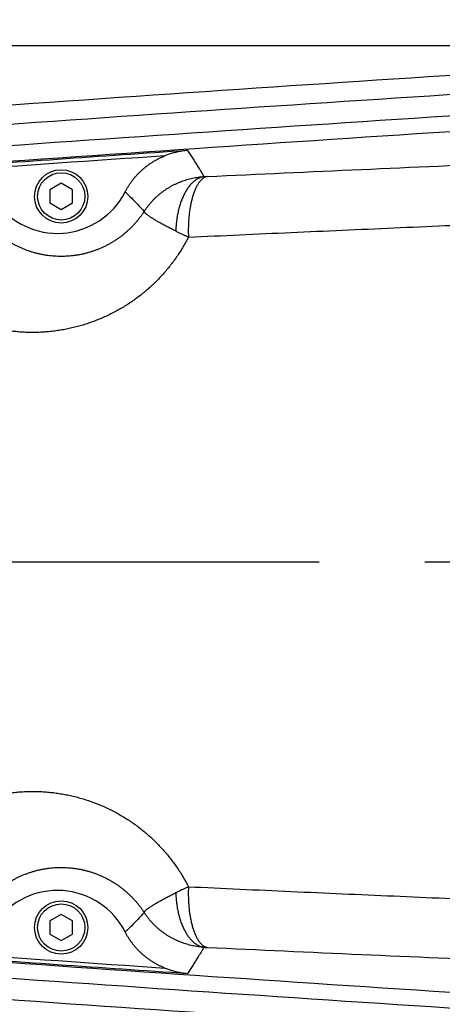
# Model space of a CAD drawing. Extents: x 0 to 3364, y 0 to 2376.
# Tile 63 of 83: x 992 to 1047, y 1734 to 1864. Entities that reach past the tile are written whole.
import ezdxf

# ---------------------------------------------------------------- set-up
doc = ezdxf.new("R2010")
doc.units = 0
doc.header["$LTSCALE"] = 185.02
doc.linetypes.add('CENTER', pattern=[0.6, 0.375, -0.075, 0.075, -0.075])
doc.layers.get('0').update_dxf_attribs({"linetype": 'CONTINUOUS'})
doc.layers.add('95_ALL_DIM', color=7, linetype='CONTINUOUS')
doc.layers.add('DEFAULT_1', color=7, linetype='CENTER')
doc.styles.get("Standard").update_dxf_attribs({"font": 'txt', "width": 0.8})
doc.dimstyles.new('DIMSTYLE_1', dxfattribs={"dimtxt": 12, "dimasz": 6, "dimexe": 0.18, "dimexo": 0.0625, "dimgap": 0.09, "dimtad": 1, "dimdec": 3, "dimtxsty": 'STANDARD', "dimblk": 'OPEN', "dimblk1": 'OPEN', "dimblk2": 'OPEN', "dimcen": 0.09, "dimazin": 3, "dimtp": 0.5, "dimtm": 0.5, "dimtfac": 1, "dimtdec": 3, "dimtofl": 0, "dimtmove": 0, "dimatfit": 3, "dimtolj": 1})
doc.dimstyles.new('DIMSTYLE_16', dxfattribs={"dimtxt": 12, "dimasz": 6, "dimexe": 0.18, "dimexo": 0.0625, "dimgap": 0.09, "dimtad": 1, "dimtih": 1, "dimtoh": 1, "dimdec": 3, "dimtxsty": 'STANDARD', "dimblk": 'OPEN', "dimblk1": 'OPEN', "dimblk2": 'OPEN', "dimcen": 0.09, "dimazin": 3, "dimtp": 0.1, "dimtm": 0.1, "dimtfac": 1, "dimtdec": 3, "dimtofl": 0, "dimtmove": 0, "dimatfit": 3, "dimtolj": 1})
doc.dimstyles.new('DIMSTYLE_8', dxfattribs={"dimtxt": 12, "dimasz": 6, "dimexe": 0.18, "dimexo": 0.0625, "dimgap": 0.09, "dimtad": 1, "dimdec": 1, "dimtxsty": 'STANDARD', "dimblk": 'OPEN', "dimblk1": 'OPEN', "dimblk2": 'OPEN', "dimcen": 0.09, "dimazin": 3, "dimtp": 0.5, "dimtm": 0.5, "dimtfac": 1, "dimtdec": 1, "dimtofl": 0, "dimtmove": 0, "dimatfit": 3, "dimtolj": 1})

# ---------------------------------------------------------------- blocks, each defined once
blk = doc.blocks.new('_OPEN')
at = {"color": 0, "linetype": 'BYBLOCK'}
for p, q in [((0, 0), (-1, 0.233)), ((-1, -0.233), (0, 0)), ((-1, 0), (0, 0))]:
    blk.add_line(p, q, dxfattribs=at)
blk = doc.blocks.new('*D0')
at = {"layer": '95_ALL_DIM', "color": 2, "linetype": 'CONTINUOUS'}
for p, q in [((961.68, 1832.34), (961.68, 2000.84)), ((1236.68, 1849.34), (1236.68, 2000.84)), ((961.68, 1996.84), (1099.18, 1996.84)), ((1236.68, 1996.84), (1099.18, 1996.84))]:
    blk.add_line(p, q, dxfattribs=at)
at = {"layer": '95_ALL_DIM', "color": 2, "linetype": 'CONTINUOUS', "xscale": 6, "yscale": 6, "zscale": 6, "rotation": 180}
blk.add_blockref('_OPEN', (961.68, 1996.84), dxfattribs=at)
at = {"layer": '95_ALL_DIM', "color": 2, "linetype": 'CONTINUOUS', "xscale": 6, "yscale": 6, "zscale": 6}
blk.add_blockref('_OPEN', (1236.68, 1996.84), dxfattribs=at)
at = {"layer": '95_ALL_DIM', "color": 2, "linetype": 'CONTINUOUS', "width": 0.8}
blk.add_text('275', height=12, dxfattribs=at).set_placement((1080.68, 1999.84))
blk = doc.blocks.new('*D44')
at = {"layer": '95_ALL_DIM', "color": 2, "linetype": 'CONTINUOUS'}
for p, q in [((1110.38, 1860.09), (819.93, 1860.09)), ((823.93, 1860.09), (823.93, 1792.34)), ((823.93, 1724.59), (823.93, 1792.34)), ((1110.38, 1724.59), (819.93, 1724.59))]:
    blk.add_line(p, q, dxfattribs=at)
at = {"layer": '95_ALL_DIM', "color": 2, "linetype": 'CONTINUOUS', "xscale": 6, "yscale": 6, "zscale": 6}
for p, rotation in [((823.93, 1860.09), 90), ((823.93, 1724.59), 270)]:
    blk.add_blockref('_OPEN', p, dxfattribs=dict(at, rotation=rotation))
at = {"layer": '95_ALL_DIM', "color": 2, "linetype": 'CONTINUOUS', "width": 0.8}
blk.add_text('135.5', height=12, rotation=90, dxfattribs=at).set_placement((820.93, 1770.59))
blk = doc.blocks.new('*D45')
at = {"layer": '95_ALL_DIM', "color": 2, "linetype": 'CONTINUOUS'}
for p, q in [((962.76, 1775.65), (1031.46, 1667.84)), ((1031.46, 1667.84), (1039.46, 1667.84)), ((1039.46, 1667.84), (1226.66, 1667.84))]:
    blk.add_line(p, q, dxfattribs=at)
at = {"layer": '95_ALL_DIM', "color": 2, "linetype": 'CONTINUOUS', "xscale": 6, "yscale": 6, "zscale": 6, "rotation": 122.506406}
blk.add_blockref('_OPEN', (962.76, 1775.65), dxfattribs=at)
at = {"layer": '95_ALL_DIM', "color": 2, "linetype": 'CONTINUOUS', "width": 0.8}
for s, p in [(' through hole', (1089.86, 1670.84)), ('2-M', (1051.46, 1670.84)), ('4', (1080.26, 1670.84))]:
    blk.add_text(s, height=12, dxfattribs=at).set_placement(p)

msp = doc.modelspace()

# ---------------------------------------------------------------- linework, layer by layer
at = {"color": 7, "linetype": 'CONTINUOUS'}
for p, q in [((997.1839, 1842.0602), (995.6943, 1841.2002)), ((995.6943, 1841.2002), (995.6943, 1839.4802)), ((998.6735, 1841.2002), (997.1839, 1842.0602)), ((998.6735, 1839.4802), (998.6735, 1841.2002)), ((995.6943, 1839.4802), (997.1839, 1838.6202)), ((997.1839, 1838.6202), (998.6735, 1839.4802)), ((997.1839, 1746.0602), (995.6943, 1745.2002)), ((998.6735, 1745.2002), (997.1839, 1746.0602)), ((995.6943, 1745.2002), (995.6943, 1743.4802)), ((998.6735, 1743.4802), (998.6735, 1745.2002)), ((995.6943, 1743.4802), (997.1839, 1742.6202)), ((997.1839, 1742.6202), (998.6735, 1743.4802))]:
    msp.add_line(p, q, dxfattribs=at)
for centre, radius in [((997.1839, 1840.3402), 3.5), ((997.1839, 1840.3402), 3.1), ((997.1839, 1744.3402), 3.5), ((997.1839, 1744.3402), 3.1)]:
    msp.add_circle(centre, radius, dxfattribs=at)
for centre, radius, start, end in [((1692.6829, -8127.9636), 10004.9494, 93.34706644, 94.17571203), ((1692.6829, -8127.9636), 10002.4347, 93.34749153, 94.17408773), ((1692.6829, -8127.9636), 9999.6383, 93.34749152, 94.17408775), ((1692.8338, -8130.2587), 9999.8795, 93.34840693, 94.17073852), ((1692.8338, -8130.2587), 9999.7104, 93.89377137, 94.08997642), ((1692.8338, -8130.2587), 9999.2111, 93.91113167, 94.07261612), ((996.6839, 1845.4806), 10, 215.064469, 332.919278), ((996.6839, 1739.1999), 10, 27.080722, 144.935531), ((1692.8338, 11714.9392), 9999.8795, 265.82926148, 266.65159307), ((1692.8338, 11714.9392), 9999.7104, 265.91002358, 266.10622863), ((1692.8338, 11714.9392), 9999.2111, 265.92738388, 266.08886833), ((1692.6829, 11712.6441), 9999.6383, 265.82591225, 266.65250848), ((1692.6829, 11712.6441), 10002.4347, 265.82591227, 266.65250847)]:
    msp.add_arc(centre, radius, start, end, dxfattribs=at)
for points, knots in [([(1013.7851, 1846.369), (1013.6634, 1846.3593), (1013.4216, 1846.3354), (1013.0642, 1846.287), (1012.7172, 1846.2273), (1012.3843, 1846.1582), (1012.0681, 1846.0818), (1011.7708, 1846.0002), (1011.4945, 1845.9158), (1011.241, 1845.8311), (1011.0106, 1845.748), (1010.8654, 1845.692), (1010.7964, 1845.6646)], [0, 0, 0, 0, 0.11888007, 0.23641543, 0.35102765, 0.46158887, 0.56729688, 0.6675622, 0.76165369, 0.84852577, 0.92772409, 1, 1, 1, 1]), ([(1013.7851, 1846.369), (1014.0143, 1846.0221), (1014.4854, 1845.2969), (1015.2041, 1844.1541), (1015.6895, 1843.3559), (1015.9388, 1842.9396)], [0, 0, 0, 0, 0.30797535, 0.64058023, 1, 1, 1, 1]), ([(1005.5875, 1840.9282), (1005.645, 1841.0406), (1005.7643, 1841.2634), (1005.9557, 1841.5904), (1006.1594, 1841.9099), (1006.375, 1842.2215), (1006.6022, 1842.5246), (1006.8407, 1842.8189), (1007.0903, 1843.1038), (1007.3504, 1843.3791), (1007.6207, 1843.6443), (1007.9009, 1843.8991), (1008.1905, 1844.143), (1008.4892, 1844.3758), (1008.7965, 1844.5971), (1009.1119, 1844.8066), (1009.4351, 1845.0039), (1009.7655, 1845.1889), (1010.1027, 1845.3612), (1010.4462, 1845.5206), (1010.6791, 1845.6181), (1010.7964, 1845.6646)], [0, 0, 0, 0, 0.05266346, 0.10532687, 0.15797654, 0.21062932, 0.26326664, 0.31590927, 0.36853801, 0.42117056, 0.47379416, 0.52641822, 0.57903929, 0.63165772, 0.68427781, 0.7368948, 0.78951394, 0.84213401, 0.89475274, 0.947379, 1, 1, 1, 1]), ([(1016.3607, 1842.9569), (1023.1099, 1843.271), (1036.6089, 1843.8856), (1050.1091, 1844.4727), (1056.8596, 1844.7594)], [0, 0, 0, 0, 0.49999734, 1, 1, 1, 1]), ([(1008.084, 1838.3642), (1008.1513, 1838.4684), (1008.2897, 1838.6745), (1008.509, 1838.9756), (1008.7396, 1839.2686), (1008.9813, 1839.5529), (1009.2337, 1839.8283), (1009.4965, 1840.0943), (1009.7694, 1840.3505), (1010.052, 1840.5966), (1010.344, 1840.8323), (1010.6449, 1841.0572), (1010.9545, 1841.271), (1011.2722, 1841.4733), (1011.5977, 1841.6639), (1011.9305, 1841.8424), (1012.2702, 1842.0086), (1012.6164, 1842.1623), (1012.9685, 1842.3031), (1013.3261, 1842.4308), (1013.6887, 1842.5452), (1014.0557, 1842.6461), (1014.4267, 1842.7333), (1014.801, 1842.8066), (1015.1782, 1842.8659), (1015.5577, 1842.9111), (1015.8117, 1842.9317), (1015.9389, 1842.9396)], [0, 0, 0, 0, 0.03947012, 0.07895472, 0.11848728, 0.1580578, 0.1976601, 0.23730577, 0.27699217, 0.31672895, 0.35650837, 0.39634232, 0.43622361, 0.47616163, 0.5161509, 0.55619714, 0.59629702, 0.63645219, 0.67666117, 0.71692216, 0.75723445, 0.79759388, 0.83799953, 0.87844684, 0.91893278, 0.95945174, 1, 1, 1, 1]), ([(1015.9389, 1842.9396), (1015.8776, 1842.9303), (1015.755, 1842.9065), (1015.5734, 1842.8559), (1015.3934, 1842.7903), (1015.2156, 1842.7099), (1015.0403, 1842.6149), (1014.8677, 1842.5055), (1014.6982, 1842.3818), (1014.5321, 1842.2442), (1014.3698, 1842.0928), (1014.2114, 1841.928), (1014.0574, 1841.7501), (1013.9079, 1841.5594), (1013.7634, 1841.3563), (1013.6239, 1841.1411), (1013.4899, 1840.9143), (1013.3615, 1840.6763), (1013.239, 1840.4276), (1013.1226, 1840.1686), (1013.0126, 1839.8997), (1012.9091, 1839.6216), (1012.8123, 1839.3347), (1012.7225, 1839.0395), (1012.6397, 1838.7367), (1012.5642, 1838.4268), (1012.4961, 1838.1103), (1012.4354, 1837.788), (1012.3825, 1837.4603), (1012.3372, 1837.1279), (1012.2998, 1836.7914), (1012.2702, 1836.4515), (1012.2486, 1836.1088), (1012.2395, 1835.8794), (1012.2363, 1835.7643)], [0, 0, 0, 0, 0.02154031, 0.04332471, 0.06544691, 0.08799395, 0.11104494, 0.13467028, 0.15893116, 0.18387952, 0.20955814, 0.23600099, 0.26323366, 0.29127385, 0.32013195, 0.34981157, 0.38031008, 0.4116191, 0.44372501, 0.47660937, 0.51024934, 0.54461806, 0.57968503, 0.61541639, 0.65177527, 0.68872203, 0.72621459, 0.76420862, 0.80265782, 0.84151412, 0.88072794, 0.92024836, 0.96002336, 1, 1, 1, 1]), ([(1016.3607, 1842.9569), (1016.3179, 1842.9484), (1016.2322, 1842.9263), (1016.1062, 1842.8789), (1015.9818, 1842.8169), (1015.8592, 1842.7406), (1015.7385, 1842.6501), (1015.6201, 1842.5457), (1015.5041, 1842.4274), (1015.3907, 1842.2957), (1015.2801, 1842.1506), (1015.1725, 1841.9924), (1015.0681, 1841.8215), (1014.967, 1841.6381), (1014.8694, 1841.4426), (1014.7756, 1841.2353), (1014.6856, 1841.0167), (1014.5997, 1840.787), (1014.518, 1840.5467), (1014.4406, 1840.2963), (1014.3678, 1840.0361), (1014.2995, 1839.7668), (1014.236, 1839.4887), (1014.1774, 1839.2024), (1014.1237, 1838.9084), (1014.0751, 1838.6073), (1014.0316, 1838.2995), (1013.9934, 1837.9856), (1013.9605, 1837.6663), (1013.933, 1837.3421), (1013.9109, 1837.0136), (1013.8942, 1836.6814), (1013.8831, 1836.3461), (1013.8774, 1836.0082), (1013.8773, 1835.6686), (1013.8827, 1835.3276), (1013.8899, 1835.1001), (1013.8945, 1834.9862)], [0, 0, 0, 0, 0.01489302, 0.0301505, 0.04591137, 0.06229828, 0.07941615, 0.09735207, 0.11617623, 0.13594332, 0.15669418, 0.1784574, 0.20125087, 0.22508311, 0.24995449, 0.27585814, 0.30278091, 0.33070402, 0.3596037, 0.38945173, 0.42021587, 0.45186026, 0.48434578, 0.51763036, 0.55166924, 0.58641522, 0.62181893, 0.657829, 0.6943923, 0.73145412, 0.76895834, 0.80684763, 0.84506363, 0.88354708, 0.92223802, 0.96107596, 1, 1, 1, 1]), ([(1015.9388, 1842.9396), (1015.9658, 1842.9406), (1016.0205, 1842.9425), (1016.1032, 1842.9457), (1016.1877, 1842.9492), (1016.2737, 1842.9529), (1016.3316, 1842.9556), (1016.3607, 1842.9569)], [0, 0, 0, 0, 0.19212074, 0.38833908, 0.58860948, 0.79259713, 1, 1, 1, 1]), ([(1005.5875, 1840.9282), (1005.8617, 1840.6735), (1006.4175, 1840.1385), (1007.2501, 1839.2834), (1007.8035, 1838.6794), (1008.0841, 1838.3643)], [0, 0, 0, 0, 0.31356137, 0.6464094, 1, 1, 1, 1]), ([(1008.0841, 1838.3643), (1008.0083, 1838.2481), (1007.8528, 1838.0178), (1007.6083, 1837.6796), (1007.3524, 1837.3486), (1007.0852, 1837.0251), (1006.8071, 1836.7095), (1006.518, 1836.4022), (1006.2184, 1836.1036), (1005.9083, 1835.8142), (1005.5881, 1835.5342), (1005.2581, 1835.2642), (1004.9185, 1835.0044), (1004.5696, 1834.7553), (1004.2119, 1834.5172), (1003.8456, 1834.2905), (1003.4712, 1834.0756), (1003.089, 1833.8728), (1002.6995, 1833.6824), (1002.3032, 1833.5048), (1001.9004, 1833.3402), (1001.4916, 1833.1889), (1001.0774, 1833.0511), (1000.6584, 1832.9272), (1000.2349, 1832.8172), (999.8075, 1832.7215), (999.3768, 1832.6401), (998.9435, 1832.5732), (998.5079, 1832.5209), (998.0708, 1832.4833), (997.6326, 1832.4605), (997.1941, 1832.4524), (996.7557, 1832.459), (996.318, 1832.4804), (995.8817, 1832.5165), (995.4473, 1832.5671), (995.0154, 1832.6322), (994.5865, 1832.7117), (994.1612, 1832.8052), (993.74, 1832.9127), (993.3235, 1833.034), (992.9121, 1833.1687), (992.5064, 1833.3167), (992.1067, 1833.4776), (991.7137, 1833.6512), (991.3276, 1833.8372), (990.9489, 1834.0351), (990.578, 1834.2447), (990.2153, 1834.4656), (989.8611, 1834.6974), (989.5157, 1834.9399), (989.1794, 1835.1925), (988.8526, 1835.4549), (988.5355, 1835.7268), (988.2283, 1836.0077), (987.9312, 1836.2973), (987.6445, 1836.5951), (987.3683, 1836.9008), (987.1028, 1837.2139), (986.9328, 1837.4278), (986.8496, 1837.5359)], [0, 0, 0, 0, 0.01675023, 0.03354013, 0.05037498, 0.06725557, 0.08418251, 0.10115608, 0.11817633, 0.1352431, 0.15235605, 0.16951464, 0.18671808, 0.20396537, 0.22125529, 0.2385864, 0.25595708, 0.27336548, 0.29080956, 0.30828709, 0.32579563, 0.34333262, 0.36089529, 0.37848074, 0.39608594, 0.4137077, 0.43134278, 0.44898778, 0.46663927, 0.48429374, 0.50194763, 0.51959737, 0.53723938, 0.55487006, 0.57248588, 0.59008333, 0.60765896, 0.62520941, 0.6427314, 0.66022177, 0.6776775, 0.69509567, 0.71247356, 0.72980857, 0.74709832, 0.76434058, 0.78153332, 0.79867474, 0.81576322, 0.83279735, 0.84977597, 0.8666981, 0.88356301, 0.90037019, 0.91711936, 0.93381045, 0.9504436, 0.96701913, 0.98353765, 1, 1, 1, 1]), ([(1012.2363, 1835.7643), (1012.1372, 1835.8146), (1011.9417, 1835.9141), (1011.6526, 1836.0626), (1011.3718, 1836.2084), (1011.0997, 1836.3513), (1010.8369, 1836.4912), (1010.5838, 1836.6278), (1010.341, 1836.7611), (1010.1088, 1836.8909), (1009.8877, 1837.0169), (1009.6781, 1837.139), (1009.4803, 1837.257), (1009.2946, 1837.3707), (1009.1214, 1837.4799), (1008.9609, 1837.5844), (1008.8135, 1837.6839), (1008.6792, 1837.7784), (1008.5582, 1837.8674), (1008.4509, 1837.9509), (1008.3571, 1838.0285), (1008.2771, 1838.1001), (1008.2109, 1838.1654), (1008.1584, 1838.2241), (1008.1197, 1838.2763), (1008.0942, 1838.3217), (1008.0855, 1838.3511), (1008.084, 1838.3642)], [0, 0, 0, 0, 0.0674714, 0.13332097, 0.19743813, 0.25971175, 0.32003781, 0.37831344, 0.43444457, 0.48833636, 0.53990269, 0.5890601, 0.63573008, 0.67984221, 0.72132546, 0.76012323, 0.79617329, 0.82943285, 0.85985134, 0.88740054, 0.91204672, 0.93377897, 0.95259421, 0.96851891, 0.98161147, 0.99200632, 1, 1, 1, 1]), ([(1013.8945, 1834.9862), (1018.3903, 1835.1954), (1027.3823, 1835.6076), (1040.8712, 1836.2077), (1049.8643, 1836.5957), (1054.361, 1836.7866)], [0, 0, 0, 0, 0.3333311, 0.66666426, 1, 1, 1, 1]), ([(1013.8945, 1834.9862), (1013.7868, 1834.7761), (1013.5646, 1834.3587), (1013.2117, 1833.7423), (1012.8389, 1833.1354), (1012.4464, 1832.5387), (1012.0344, 1831.9529), (1011.6031, 1831.3785), (1011.1527, 1830.8162), (1010.6835, 1830.2667), (1010.1958, 1829.7306), (1009.6899, 1829.2085), (1009.1661, 1828.7012), (1008.6249, 1828.2093), (1008.0667, 1827.7334), (1007.4918, 1827.2742), (1006.9009, 1826.8324), (1006.2943, 1826.4086), (1005.6727, 1826.0034), (1005.0366, 1825.6174), (1004.3867, 1825.2513), (1003.7235, 1824.9056), (1003.0479, 1824.5809), (1002.3605, 1824.2776), (1001.6621, 1823.9964), (1000.9535, 1823.7377), (1000.2354, 1823.502), (999.5088, 1823.2896), (998.7745, 1823.101), (998.0333, 1822.9364), (997.2863, 1822.7962), (996.5343, 1822.6807), (995.7783, 1822.59), (995.0193, 1822.5243), (994.2582, 1822.4838), (993.496, 1822.4684), (992.7337, 1822.4784), (991.9723, 1822.5135), (991.2127, 1822.5738), (990.456, 1822.6592), (989.7031, 1822.7694), (988.9549, 1822.9044), (988.2124, 1823.0638), (987.4766, 1823.2473), (986.7482, 1823.4546), (986.0282, 1823.6854), (985.3175, 1823.9392), (984.6168, 1824.2157), (983.927, 1824.5142), (983.2488, 1824.8344), (982.583, 1825.1757), (981.9301, 1825.5375), (981.291, 1825.9193), (980.6663, 1826.3204), (980.0564, 1826.7403), (979.4621, 1827.1784), (978.8837, 1827.6339), (978.3219, 1828.1063), (977.777, 1828.5948), (977.2495, 1829.0989), (976.7397, 1829.6179), (976.2481, 1830.1511), (975.7749, 1830.6978), (975.4715, 1831.0715), (975.323, 1831.2603)], [0, 0, 0, 0, 0.01537738, 0.03079474, 0.04625404, 0.06175662, 0.07730339, 0.09289529, 0.10853328, 0.12421814, 0.13995042, 0.15573042, 0.17155825, 0.18743388, 0.20335709, 0.21932745, 0.23534432, 0.25140689, 0.26751413, 0.28366485, 0.29985763, 0.3160909, 0.33236291, 0.34867171, 0.3650152, 0.38139113, 0.39779708, 0.41423052, 0.43068876, 0.44716902, 0.4636684, 0.48018392, 0.49671251, 0.51325105, 0.52979637, 0.54634526, 0.56289451, 0.57944089, 0.59598119, 0.61251223, 0.62903087, 0.64553404, 0.66201874, 0.67848205, 0.69492116, 0.71133336, 0.72771609, 0.74406689, 0.76038349, 0.77666374, 0.79290568, 0.8091075, 0.82526759, 0.84138451, 0.85745701, 0.87348402, 0.88946469, 0.90539835, 0.92128452, 0.93712295, 0.95291351, 0.9686563, 0.98435162, 1, 1, 1, 1]), ([(1013.8945, 1834.9862), (1013.7783, 1835.0368), (1013.5484, 1835.1385), (1013.2083, 1835.2933), (1012.8762, 1835.4491), (1012.5528, 1835.6056), (1012.3408, 1835.7114), (1012.2363, 1835.7643)], [0, 0, 0, 0, 0.20756609, 0.41165823, 0.6119618, 0.80816941, 1, 1, 1, 1]), ([(975.323, 1753.4202), (975.4715, 1753.609), (975.7749, 1753.9827), (976.2481, 1754.5294), (976.7397, 1755.0626), (977.2495, 1755.5816), (977.777, 1756.0856), (978.3219, 1756.5742), (978.8837, 1757.0466), (979.4621, 1757.5021), (980.0564, 1757.9401), (980.6663, 1758.36), (981.291, 1758.7612), (981.9301, 1759.143), (982.583, 1759.5048), (983.2488, 1759.8461), (983.927, 1760.1662), (984.6168, 1760.4648), (985.3175, 1760.7412), (986.0282, 1760.9951), (986.7482, 1761.2259), (987.4766, 1761.4332), (988.2124, 1761.6167), (988.9549, 1761.7761), (989.7031, 1761.911), (990.456, 1762.0213), (991.2127, 1762.1066), (991.9723, 1762.167), (992.7337, 1762.2021), (993.496, 1762.212), (994.2582, 1762.1967), (995.0193, 1762.1562), (995.7783, 1762.0905), (996.5343, 1761.9998), (997.2863, 1761.8842), (998.0333, 1761.7441), (998.7745, 1761.5795), (999.5088, 1761.3909), (1000.2354, 1761.1785), (1000.9535, 1760.9427), (1001.6621, 1760.684), (1002.3605, 1760.4028), (1003.0479, 1760.0996), (1003.7235, 1759.7749), (1004.3867, 1759.4292), (1005.0366, 1759.063), (1005.6727, 1758.6771), (1006.2943, 1758.2719), (1006.9009, 1757.8481), (1007.4918, 1757.4062), (1008.0667, 1756.9471), (1008.6249, 1756.4712), (1009.1661, 1755.9793), (1009.6899, 1755.472), (1010.1958, 1754.9499), (1010.6835, 1754.4138), (1011.1527, 1753.8643), (1011.6031, 1753.302), (1012.0344, 1752.7276), (1012.4464, 1752.1417), (1012.8389, 1751.5451), (1013.2117, 1750.9382), (1013.5646, 1750.3218), (1013.7868, 1749.9044), (1013.8945, 1749.6943)], [0, 0, 0, 0, 0.01564838, 0.0313437, 0.04708649, 0.06287705, 0.07871548, 0.09460165, 0.11053531, 0.12651598, 0.14254299, 0.15861549, 0.17473241, 0.1908925, 0.20709432, 0.22333626, 0.23961651, 0.25593311, 0.27228391, 0.28866664, 0.30507884, 0.32151795, 0.33798126, 0.35446596, 0.37096913, 0.38748777, 0.40401881, 0.42055911, 0.43710549, 0.45365474, 0.47020363, 0.48674895, 0.50328749, 0.51981608, 0.5363316, 0.55283098, 0.56931124, 0.58576948, 0.60220292, 0.61860887, 0.6349848, 0.65132829, 0.66763709, 0.6839091, 0.70014237, 0.71633515, 0.73248587, 0.74859311, 0.76465568, 0.78067255, 0.79664291, 0.81256612, 0.82844175, 0.84426958, 0.86004958, 0.87578186, 0.89146672, 0.90710471, 0.92269661, 0.93824339, 0.95374596, 0.96920526, 0.98462261, 1, 1, 1, 1]), ([(986.8496, 1747.1446), (986.9328, 1747.2527), (987.1028, 1747.4665), (987.3683, 1747.7797), (987.6445, 1748.0854), (987.9312, 1748.3832), (988.2283, 1748.6728), (988.5355, 1748.9537), (988.8526, 1749.2255), (989.1794, 1749.488), (989.5157, 1749.7406), (989.8611, 1749.983), (990.2153, 1750.2149), (990.578, 1750.4358), (990.9489, 1750.6454), (991.3276, 1750.8433), (991.7137, 1751.0292), (992.1067, 1751.2028), (992.5064, 1751.3638), (992.9121, 1751.5117), (993.3235, 1751.6465), (993.74, 1751.7677), (994.1612, 1751.8753), (994.5865, 1751.9688), (995.0154, 1752.0482), (995.4473, 1752.1133), (995.8817, 1752.164), (996.318, 1752.2), (996.7557, 1752.2214), (997.1941, 1752.2281), (997.6326, 1752.22), (998.0708, 1752.1972), (998.5079, 1752.1596), (998.9435, 1752.1073), (999.3768, 1752.0404), (999.8075, 1751.959), (1000.2349, 1751.8633), (1000.6584, 1751.7533), (1001.0774, 1751.6294), (1001.4916, 1751.4916), (1001.9004, 1751.3403), (1002.3032, 1751.1757), (1002.6995, 1750.998), (1003.089, 1750.8076), (1003.4712, 1750.6048), (1003.8456, 1750.3899), (1004.2119, 1750.1633), (1004.5696, 1749.9252), (1004.9185, 1749.6761), (1005.2581, 1749.4163), (1005.5881, 1749.1463), (1005.9083, 1748.8663), (1006.2184, 1748.5769), (1006.518, 1748.2783), (1006.8071, 1747.971), (1007.0852, 1747.6554), (1007.3524, 1747.3319), (1007.6083, 1747.0009), (1007.8528, 1746.6627), (1008.0083, 1746.4324), (1008.0841, 1746.3162)], [0, 0, 0, 0, 0.01646233, 0.03298084, 0.04955636, 0.0661895, 0.08288058, 0.09962973, 0.1164369, 0.1333018, 0.15022392, 0.16720252, 0.18423664, 0.2013251, 0.21846651, 0.23565924, 0.25290149, 0.27019123, 0.28752623, 0.30490411, 0.32232227, 0.33977798, 0.35726834, 0.37479032, 0.39234075, 0.40991637, 0.4275138, 0.44512961, 0.46276029, 0.48040228, 0.49805201, 0.51570589, 0.53336035, 0.55101182, 0.56865681, 0.58629187, 0.60391363, 0.62151881, 0.63910425, 0.65666691, 0.67420388, 0.69171241, 0.70918993, 0.72663399, 0.74404238, 0.76141305, 0.77874415, 0.79603406, 0.81328133, 0.83048476, 0.84764333, 0.86475627, 0.88182303, 0.89884327, 0.91581683, 0.93274375, 0.94962434, 0.96645917, 0.98324906, 1, 1, 1, 1]), ([(1012.2363, 1748.9161), (1012.3408, 1748.9691), (1012.5528, 1749.0749), (1012.8762, 1749.2314), (1013.2082, 1749.3871), (1013.5484, 1749.542), (1013.7783, 1749.6436), (1013.8945, 1749.6943)], [0, 0, 0, 0, 0.19182559, 0.3880342, 0.58833905, 0.79243257, 1, 1, 1, 1]), ([(1013.8945, 1749.6943), (1013.8899, 1749.5804), (1013.8827, 1749.3528), (1013.8773, 1749.0119), (1013.8774, 1748.6722), (1013.8831, 1748.3344), (1013.8942, 1747.9991), (1013.9109, 1747.6669), (1013.933, 1747.3384), (1013.9605, 1747.0141), (1013.9934, 1746.6948), (1014.0316, 1746.381), (1014.0751, 1746.0732), (1014.1237, 1745.772), (1014.1774, 1745.478), (1014.236, 1745.1917), (1014.2995, 1744.9137), (1014.3678, 1744.6443), (1014.4406, 1744.3842), (1014.518, 1744.1338), (1014.5997, 1743.8935), (1014.6856, 1743.6638), (1014.7756, 1743.4451), (1014.8694, 1743.2379), (1014.967, 1743.0423), (1015.0681, 1742.859), (1015.1725, 1742.6881), (1015.2801, 1742.5299), (1015.3907, 1742.3848), (1015.5041, 1742.253), (1015.6201, 1742.1348), (1015.7385, 1742.0304), (1015.8592, 1741.9399), (1015.9818, 1741.8636), (1016.1062, 1741.8016), (1016.2322, 1741.7541), (1016.3179, 1741.732), (1016.3607, 1741.7235)], [0, 0, 0, 0, 0.03892404, 0.07776198, 0.11645292, 0.15493637, 0.19315237, 0.23104166, 0.26854588, 0.3056077, 0.342171, 0.37818107, 0.41358478, 0.44833076, 0.48236963, 0.51565421, 0.54813973, 0.57978412, 0.61054826, 0.64039629, 0.66929597, 0.69721908, 0.72414185, 0.75004551, 0.77491688, 0.79874913, 0.82154259, 0.84330581, 0.86405667, 0.88382376, 0.90264792, 0.92058384, 0.93770171, 0.95408862, 0.96984948, 0.98510697, 1, 1, 1, 1]), ([(1013.8945, 1749.6943), (1018.3903, 1749.4851), (1027.3824, 1749.0729), (1040.8712, 1748.4727), (1049.8644, 1748.0848), (1054.361, 1747.8939)], [0, 0, 0, 0, 0.33333246, 0.66666574, 1, 1, 1, 1]), ([(1008.084, 1746.3163), (1008.0855, 1746.3294), (1008.0942, 1746.3588), (1008.1197, 1746.4042), (1008.1584, 1746.4563), (1008.2109, 1746.5151), (1008.2771, 1746.5804), (1008.3571, 1746.652), (1008.4509, 1746.7296), (1008.5582, 1746.8131), (1008.6792, 1746.9021), (1008.8135, 1746.9965), (1008.961, 1747.0961), (1009.1214, 1747.2006), (1009.2946, 1747.3098), (1009.4803, 1747.4235), (1009.6781, 1747.5415), (1009.8877, 1747.6636), (1010.1088, 1747.7896), (1010.341, 1747.9193), (1010.5838, 1748.0526), (1010.8369, 1748.1893), (1011.0997, 1748.3292), (1011.3718, 1748.4721), (1011.6526, 1748.6179), (1011.9417, 1748.7663), (1012.1372, 1748.8659), (1012.2363, 1748.9161)], [0, 0, 0, 0, 0.00799414, 0.01838947, 0.03148215, 0.0474068, 0.06622214, 0.0879544, 0.11260058, 0.14014964, 0.17056807, 0.20382747, 0.23987745, 0.27867502, 0.32015819, 0.36427014, 0.41094003, 0.4600973, 0.51166354, 0.56555525, 0.62168632, 0.67996194, 0.74028791, 0.80256155, 0.86667881, 0.93252853, 1, 1, 1, 1]), ([(1012.2363, 1748.9161), (1012.2395, 1748.8011), (1012.2486, 1748.5717), (1012.2702, 1748.229), (1012.2998, 1747.8891), (1012.3372, 1747.5526), (1012.3825, 1747.2202), (1012.4354, 1746.8925), (1012.4961, 1746.5701), (1012.5642, 1746.2537), (1012.6397, 1745.9438), (1012.7225, 1745.641), (1012.8123, 1745.3458), (1012.9091, 1745.0589), (1013.0126, 1744.7808), (1013.1226, 1744.5119), (1013.239, 1744.2529), (1013.3615, 1744.0041), (1013.4899, 1743.7661), (1013.6239, 1743.5393), (1013.7634, 1743.3242), (1013.9079, 1743.1211), (1014.0574, 1742.9304), (1014.2114, 1742.7525), (1014.3698, 1742.5877), (1014.5321, 1742.4363), (1014.6982, 1742.2986), (1014.8677, 1742.175), (1015.0403, 1742.0655), (1015.2156, 1741.9705), (1015.3934, 1741.8902), (1015.5734, 1741.8246), (1015.755, 1741.774), (1015.8776, 1741.7502), (1015.9389, 1741.7409)], [0, 0, 0, 0, 0.03997664, 0.07975164, 0.11927206, 0.15848588, 0.19734219, 0.23579138, 0.27378541, 0.31127797, 0.34822474, 0.38458361, 0.42031497, 0.45538194, 0.48975066, 0.52339063, 0.55627499, 0.5883809, 0.61968992, 0.65018843, 0.67986805, 0.70872616, 0.73676634, 0.76399901, 0.79044186, 0.81612048, 0.84106884, 0.86532973, 0.88895506, 0.91200605, 0.93455309, 0.95667529, 0.97845969, 1, 1, 1, 1]), ([(1008.0841, 1746.3162), (1007.8034, 1746.0009), (1007.25, 1745.397), (1006.4174, 1744.5419), (1005.8617, 1744.007), (1005.5875, 1743.7523)], [0, 0, 0, 0, 0.35373736, 0.6863671, 1, 1, 1, 1]), ([(1015.9389, 1741.7409), (1015.8117, 1741.7488), (1015.5577, 1741.7694), (1015.1782, 1741.8146), (1014.801, 1741.8739), (1014.4267, 1741.9472), (1014.0557, 1742.0344), (1013.6887, 1742.1353), (1013.3261, 1742.2497), (1012.9685, 1742.3774), (1012.6164, 1742.5182), (1012.2702, 1742.6718), (1011.9305, 1742.8381), (1011.5977, 1743.0166), (1011.2722, 1743.2072), (1010.9545, 1743.4095), (1010.6449, 1743.6233), (1010.344, 1743.8482), (1010.052, 1744.0838), (1009.7694, 1744.33), (1009.4966, 1744.5862), (1009.2337, 1744.8522), (1008.9813, 1745.1275), (1008.7396, 1745.4119), (1008.509, 1745.7048), (1008.2898, 1746.006), (1008.1513, 1746.212), (1008.084, 1746.3163)], [0, 0, 0, 0, 0.04054831, 0.08106735, 0.12155336, 0.16200069, 0.20240628, 0.24276571, 0.28307795, 0.32333889, 0.3635478, 0.40370285, 0.44380264, 0.4838487, 0.52383786, 0.56377563, 0.60365678, 0.64349042, 0.68326964, 0.72300606, 0.76269225, 0.80233765, 0.84193982, 0.88150969, 0.92104189, 0.96052751, 1, 1, 1, 1]), ([(1010.7964, 1739.0158), (1010.6791, 1739.0624), (1010.4462, 1739.1599), (1010.1027, 1739.3193), (1009.7655, 1739.4916), (1009.4351, 1739.6765), (1009.1119, 1739.8739), (1008.7965, 1740.0834), (1008.4892, 1740.3047), (1008.1905, 1740.5374), (1007.9009, 1740.7814), (1007.6207, 1741.0361), (1007.3504, 1741.3014), (1007.0903, 1741.5766), (1006.8407, 1741.8616), (1006.6022, 1742.1559), (1006.375, 1742.459), (1006.1594, 1742.7705), (1005.9557, 1743.0901), (1005.7643, 1743.4171), (1005.645, 1743.6399), (1005.5875, 1743.7523)], [0, 0, 0, 0, 0.052621, 0.10524726, 0.15786599, 0.21048606, 0.2631052, 0.31572219, 0.36834228, 0.4209607, 0.47358178, 0.52620584, 0.57882943, 0.63146199, 0.68409073, 0.73673335, 0.78937068, 0.84202346, 0.89467313, 0.94733654, 1, 1, 1, 1]), ([(1015.9388, 1741.7409), (1015.6895, 1741.3246), (1015.2041, 1740.5264), (1014.4854, 1739.3836), (1014.0143, 1738.6584), (1013.7851, 1738.3115)], [0, 0, 0, 0, 0.35941714, 0.69202301, 1, 1, 1, 1]), ([(1015.9388, 1741.7409), (1015.9658, 1741.7399), (1016.0204, 1741.7379), (1016.1032, 1741.7347), (1016.1877, 1741.7313), (1016.2737, 1741.7275), (1016.3315, 1741.7249), (1016.3607, 1741.7235)], [0, 0, 0, 0, 0.19213574, 0.38835789, 0.58863245, 0.79262441, 1, 1, 1, 1]), ([(1016.3607, 1741.7235), (1023.1099, 1741.4094), (1036.6089, 1740.7949), (1050.1092, 1740.2078), (1056.8596, 1739.9211)], [0, 0, 0, 0, 0.49999969, 1, 1, 1, 1]), ([(1010.7964, 1739.0158), (1010.8654, 1738.9885), (1011.0106, 1738.9325), (1011.241, 1738.8494), (1011.4945, 1738.7646), (1011.7708, 1738.6803), (1012.0681, 1738.5987), (1012.3843, 1738.5223), (1012.7172, 1738.4532), (1013.0642, 1738.3935), (1013.4216, 1738.345), (1013.6634, 1738.3212), (1013.7851, 1738.3115)], [0, 0, 0, 0, 0.0722759, 0.15147422, 0.23834629, 0.33243777, 0.43270309, 0.53841109, 0.6489723, 0.76358452, 0.8811199, 1, 1, 1, 1])]:
    msp.add_open_spline(points, degree=3, knots=knots, dxfattribs=at)
at = {"layer": 'DEFAULT_1', "color": 7, "linetype": 'CENTER'}
msp.add_line((961.6839, 1792.3402), (1183.6839, 1792.3402), dxfattribs=at)

# ---------------------------------------------------------------- dimensions: what is measured, and where the dimension line sits
at = {"layer": '95_ALL_DIM', "color": 2, "linetype": 'CONTINUOUS'}
dim = msp.add_linear_dim(base=(1236.6839, 1996.8402), p1=(961.6839, 1832.3402), p2=(1236.6839, 1849.3402), dimstyle='DIMSTYLE_1', dxfattribs=at)
dim.commit()
dim.dimension.update_dxf_attribs({"geometry": '*D0', "text_midpoint": (1095.085, 2005.8402), "dimtype": 160})
dim = msp.add_linear_dim(base=(823.9345, 1724.5908), p1=(1110.3837, 1860.0896), p2=(1110.3837, 1724.5908), angle=270, dimstyle='DIMSTYLE_8', dxfattribs=at)
dim.commit()
dim.dimension.update_dxf_attribs({"geometry": '*D44', "text_midpoint": (814.9345, 1794.5888), "dimtype": 160})
dim = msp.add_diameter_dim_2p(p1=(962.7587, 1775.6536), p2=(960.6091, 1779.0269), text='2-M<> through hole', dimstyle='DIMSTYLE_16', dxfattribs=at)
dim.commit()
dim.dimension.update_dxf_attribs({"geometry": '*D45', "text_midpoint": (1133.0603, 1676.8402), "dimtype": 163})

doc.saveas('drawing.dxf')
